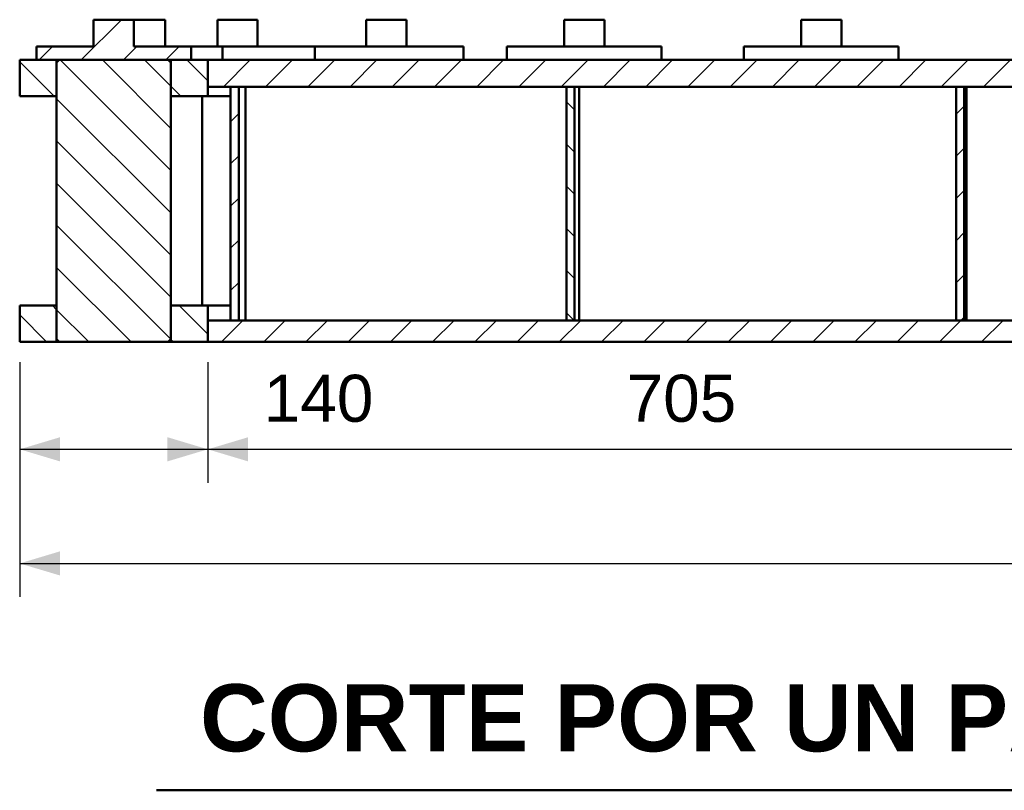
# Model space of a CAD drawing. Header units: millimetres. Extents: x 0 to 841, y 0 to 594.
# Tile 203 of 226: x 388 to 461, y 181 to 238. Entities that reach past the tile are written whole.
import ezdxf
from ezdxf.enums import TextEntityAlignment as Align

# ---------------------------------------------------------------- set-up
doc = ezdxf.new("R2010")
doc.units = ezdxf.units.MM
for name, color, linetype, lineweight in [('ACH', 7, 'CONTINUOUS', 13), ('COTA', 7, 'CONTINUOUS', 25), ('TXT', 7, 'CONTINUOUS', 25), ('VIS', 7, 'CONTINUOUS', 50)]:
    doc.layers.add(name, color=color, linetype=linetype, lineweight=lineweight)
doc.styles.add('STD', font='LiberationSans-Regular.ttf')
doc.styles.add('STDB', font='LiberationSans-Bold.ttf')

msp = doc.modelspace()

# ---------------------------------------------------------------- hatches: boundary and pattern name
at = {"layer": 'ACH'}
h = msp.add_hatch(dxfattribs=at)
h.set_pattern_fill('ANSI31', scale=0.7)
h.paths.add_polyline_path([(388.77, 234.949), (388.77, 235.949), (393.02, 235.949), (393.02, 237.949), (396.02, 237.949), (396.02, 235.949), (400.27, 235.949), (400.27, 234.949)])
h = msp.add_hatch(dxfattribs=at)
h.set_pattern_fill('ANSI31', scale=0.7, angle=90)
h.paths.add_polyline_path([(387.52, 232.249), (387.52, 234.949), (390.27, 234.949), (390.27, 232.249)])
h = msp.add_hatch(dxfattribs=at)
h.set_pattern_fill('ANSI31', scale=0.7, angle=90)
h.paths.add_polyline_path([(390.27, 214.149), (390.27, 234.749), (390.47, 234.949), (398.57, 234.949), (398.77, 234.749), (398.77, 214.149), (398.57, 213.949), (390.47, 213.949)])
h = msp.add_hatch(dxfattribs=at)
h.set_pattern_fill('ANSI31', scale=0.7, angle=90)
h.paths.add_polyline_path([(401.52, 234.949), (401.52, 232.249), (398.77, 232.249), (398.77, 234.949)])
h = msp.add_hatch(dxfattribs=at)
h.set_pattern_fill('ANSI31', scale=0.7)
h.paths.add_polyline_path([(401.52, 232.949), (401.52, 234.949), (475.52, 234.949), (475.52, 234.149), (477.52, 234.149), (477.52, 232.949)])
h = msp.add_hatch(dxfattribs=at)
h.set_pattern_fill('ANSI31', scale=0.7)
h.paths.add_polyline_path([(403.22, 215.549), (403.22, 232.949), (403.82, 232.949), (403.82, 215.549)])
h = msp.add_hatch(dxfattribs=at)
h.set_pattern_fill('ANSI31', scale=0.7, angle=90)
h.paths.add_polyline_path([(428.22, 215.549), (428.22, 232.949), (428.82, 232.949), (428.82, 215.549)])
h = msp.add_hatch(dxfattribs=at)
h.set_pattern_fill('ANSI31', scale=0.7)
h.paths.add_polyline_path([(457.22, 215.549), (457.22, 232.949), (457.82, 232.949), (457.82, 215.549)])
h = msp.add_hatch(dxfattribs=at)
h.set_pattern_fill('ANSI31', scale=0.7, angle=90)
h.paths.add_polyline_path([(387.52, 213.949), (387.52, 216.649), (390.27, 216.649), (390.27, 213.949)])
h = msp.add_hatch(dxfattribs=at)
h.set_pattern_fill('ANSI31', scale=0.7, angle=90)
h.paths.add_polyline_path([(401.52, 216.649), (401.52, 213.949), (398.77, 213.949), (398.77, 216.649)])
h = msp.add_hatch(dxfattribs=at)
h.set_pattern_fill('ANSI31', scale=0.7)
h.paths.add_polyline_path([(401.52, 213.949), (401.52, 215.549), (474.72, 215.549), (474.72, 213.949)])

# ---------------------------------------------------------------- linework, layer by layer
at = {"layer": 'COTA'}
for p, q in [((387.52, 212.449), (387.52, 203.449)), ((387.52, 212.449), (387.52, 194.949)), ((401.52, 212.449), (401.52, 203.449)), ((401.52, 212.449), (401.52, 203.449)), ((387.52, 205.949), (401.52, 205.949)), ((401.52, 205.949), (472.02, 205.949)), ((387.52, 197.449), (587.52, 197.449))]:
    msp.add_line(p, q, dxfattribs=at)
for points in [[(387.52, 205.949), (390.52, 205.049), (390.52, 206.849)], [(401.52, 205.949), (398.52, 206.849), (398.52, 205.049)], [(401.52, 205.949), (404.52, 205.049), (404.52, 206.849)], [(387.52, 197.449), (390.52, 196.549), (390.52, 198.349)]]:
    msp.add_solid(points, dxfattribs=at)
at = {"layer": 'VIS'}
msp.add_line((397.692, 180.549), (577.348, 180.549), dxfattribs=at)
for points in [[(396.02, 237.949), (393.02, 237.949)], [(393.02, 237.949), (393.02, 235.949)], [(396.02, 237.949), (396.142, 237.949), (396.264, 237.949), (396.387, 237.949), (396.509, 237.949), (396.631, 237.949), (396.753, 237.949), (396.875, 237.949), (396.998, 237.949), (397.12, 237.949), (397.242, 237.949), (397.364, 237.949), (397.487, 237.949), (397.609, 237.949), (397.731, 237.949), (397.853, 237.949), (397.975, 237.949), (398.098, 237.949), (398.22, 237.949), (398.342, 237.949)], [(396.02, 237.949), (396.02, 235.949)], [(398.342, 237.949), (398.344, 237.949), (398.345, 237.949), (398.347, 237.949), (398.348, 237.949), (398.35, 237.949), (398.352, 237.949)], [(398.352, 237.949), (398.352, 235.949)], [(402.23, 237.949), (402.354, 237.949), (402.479, 237.949), (402.604, 237.949), (402.728, 237.949), (402.853, 237.949), (402.977, 237.949), (403.102, 237.949), (403.227, 237.949), (403.351, 237.949), (403.476, 237.949), (403.6, 237.949), (403.725, 237.949), (403.85, 237.949), (403.974, 237.949), (404.099, 237.949), (404.223, 237.949), (404.348, 237.949), (404.473, 237.949), (404.597, 237.949), (404.722, 237.949), (404.846, 237.949), (404.971, 237.949), (405.096, 237.949), (405.22, 237.949)], [(402.23, 237.949), (402.23, 235.949)], [(405.22, 237.949), (405.222, 237.949), (405.223, 237.949), (405.225, 237.949), (405.227, 237.949), (405.228, 237.949), (405.23, 237.949)], [(405.23, 237.949), (405.23, 235.949)], [(413.31, 237.949), (413.434, 237.949), (413.559, 237.949), (413.683, 237.949), (413.808, 237.949), (413.933, 237.949), (414.057, 237.949), (414.182, 237.949), (414.306, 237.949), (414.431, 237.949), (414.556, 237.949), (414.68, 237.949), (414.805, 237.949), (414.929, 237.949), (415.054, 237.949), (415.179, 237.949), (415.303, 237.949), (415.428, 237.949), (415.552, 237.949), (415.677, 237.949), (415.802, 237.949), (415.926, 237.949), (416.051, 237.949), (416.175, 237.949), (416.3, 237.949)], [(413.31, 237.949), (413.31, 235.949)], [(416.3, 237.949), (416.302, 237.949), (416.303, 237.949), (416.305, 237.949), (416.306, 237.949), (416.308, 237.949), (416.31, 237.949)], [(416.31, 237.949), (416.31, 235.949)], [(428.035, 237.949), (428.16, 237.949), (428.285, 237.949), (428.409, 237.949), (428.534, 237.949), (428.658, 237.949), (428.783, 237.949), (428.908, 237.949), (429.032, 237.949), (429.157, 237.949), (429.281, 237.949), (429.406, 237.949), (429.531, 237.949), (429.655, 237.949), (429.78, 237.949), (429.904, 237.949), (430.029, 237.949), (430.154, 237.949), (430.278, 237.949), (430.403, 237.949), (430.527, 237.949), (430.652, 237.949), (430.777, 237.949), (430.901, 237.949), (431.026, 237.949)], [(428.035, 237.949), (428.035, 235.949)], [(431.026, 237.949), (431.027, 237.949), (431.029, 237.949), (431.031, 237.949), (431.032, 237.949), (431.034, 237.949), (431.035, 237.949)], [(431.035, 237.949), (431.035, 235.949)], [(445.669, 237.949), (445.793, 237.949), (445.918, 237.949), (446.042, 237.949), (446.167, 237.949), (446.292, 237.949), (446.416, 237.949), (446.541, 237.949), (446.666, 237.949), (446.79, 237.949), (446.915, 237.949), (447.039, 237.949), (447.164, 237.949), (447.289, 237.949), (447.413, 237.949), (447.538, 237.949), (447.662, 237.949), (447.787, 237.949), (447.912, 237.949), (448.036, 237.949), (448.161, 237.949), (448.285, 237.949), (448.41, 237.949), (448.535, 237.949), (448.659, 237.949)], [(445.669, 237.949), (445.669, 235.949)], [(448.659, 237.949), (448.661, 237.949), (448.662, 237.949), (448.664, 237.949), (448.666, 237.949), (448.667, 237.949), (448.669, 237.949)], [(448.669, 237.949), (448.669, 235.949)], [(388.77, 235.949), (388.77, 234.949)], [(393.02, 235.949), (392.898, 235.949), (392.777, 235.949), (392.656, 235.949), (392.534, 235.949), (392.413, 235.949), (392.291, 235.949), (392.17, 235.949), (392.048, 235.949), (391.927, 235.949), (391.806, 235.949), (391.684, 235.949), (391.563, 235.949), (391.441, 235.949), (391.32, 235.949), (391.198, 235.949), (391.077, 235.949), (390.956, 235.949), (390.834, 235.949), (390.713, 235.949), (390.591, 235.949), (390.47, 235.949), (390.348, 235.949), (390.227, 235.949), (390.106, 235.949), (389.984, 235.949), (389.863, 235.949), (389.741, 235.949), (389.62, 235.949), (389.498, 235.949), (389.377, 235.949), (389.256, 235.949), (389.134, 235.949), (389.013, 235.949), (388.891, 235.949), (388.77, 235.949)], [(393.02, 235.949), (388.77, 235.949)], [(391.102, 235.949), (391.229, 235.949), (391.357, 235.949), (391.485, 235.949), (391.613, 235.949), (391.741, 235.949), (391.869, 235.949), (391.997, 235.949), (392.125, 235.949), (392.253, 235.949), (392.38, 235.949), (392.508, 235.949), (392.636, 235.949), (392.764, 235.949), (392.892, 235.949), (393.02, 235.949)], [(400.27, 235.949), (400.148, 235.949), (400.027, 235.949), (399.906, 235.949), (399.784, 235.949), (399.663, 235.949), (399.541, 235.949), (399.42, 235.949), (399.298, 235.949), (399.177, 235.949), (399.056, 235.949), (398.934, 235.949), (398.813, 235.949), (398.691, 235.949), (398.57, 235.949), (398.448, 235.949), (398.327, 235.949), (398.206, 235.949), (398.084, 235.949), (397.963, 235.949), (397.841, 235.949), (397.72, 235.949), (397.598, 235.949), (397.477, 235.949), (397.356, 235.949), (397.234, 235.949), (397.113, 235.949), (396.991, 235.949), (396.87, 235.949), (396.748, 235.949), (396.627, 235.949), (396.506, 235.949), (396.384, 235.949), (396.263, 235.949), (396.141, 235.949), (396.02, 235.949)], [(400.27, 235.949), (396.02, 235.949)], [(400.27, 235.949), (400.391, 235.949), (400.511, 235.949), (400.632, 235.949), (400.753, 235.949), (400.874, 235.949), (400.995, 235.949), (401.116, 235.949), (401.236, 235.949), (401.357, 235.949), (401.478, 235.949), (401.599, 235.949), (401.72, 235.949), (401.84, 235.949), (401.961, 235.949), (402.082, 235.949), (402.203, 235.949), (402.324, 235.949), (402.445, 235.949), (402.565, 235.949)], [(400.27, 235.949), (400.27, 234.949)], [(402.565, 235.949), (402.571, 235.949), (402.577, 235.949), (402.583, 235.949), (402.59, 235.949), (402.596, 235.949), (402.602, 235.949)], [(402.602, 235.949), (402.722, 235.949), (402.842, 235.949), (402.962, 235.949), (403.082, 235.949), (403.202, 235.949), (403.322, 235.949), (403.442, 235.949), (403.562, 235.949), (403.682, 235.949), (403.802, 235.949), (403.922, 235.949), (404.042, 235.949), (404.162, 235.949), (404.282, 235.949), (404.402, 235.949), (404.522, 235.949), (404.642, 235.949), (404.762, 235.949), (404.882, 235.949), (405.002, 235.949), (405.122, 235.949), (405.242, 235.949), (405.362, 235.949), (405.482, 235.949), (405.602, 235.949), (405.722, 235.949), (405.843, 235.949), (405.963, 235.949), (406.083, 235.949), (406.203, 235.949), (406.323, 235.949), (406.443, 235.949), (406.563, 235.949), (406.683, 235.949), (406.803, 235.949), (406.923, 235.949), (407.043, 235.949), (407.163, 235.949), (407.283, 235.949), (407.403, 235.949), (407.523, 235.949), (407.643, 235.949), (407.763, 235.949), (407.883, 235.949), (408.003, 235.949), (408.123, 235.949), (408.243, 235.949), (408.363, 235.949), (408.483, 235.949), (408.603, 235.949), (408.723, 235.949), (408.843, 235.949), (408.963, 235.949), (409.083, 235.949), (409.204, 235.949), (409.324, 235.949), (409.444, 235.949)], [(402.602, 235.949), (402.602, 234.949)], [(409.444, 235.949), (409.45, 235.949), (409.456, 235.949), (409.462, 235.949), (409.468, 235.949), (409.474, 235.949), (409.48, 235.949)], [(409.48, 235.949), (409.6, 235.949), (409.72, 235.949), (409.84, 235.949), (409.96, 235.949), (410.08, 235.949), (410.2, 235.949), (410.32, 235.949), (410.44, 235.949), (410.56, 235.949), (410.68, 235.949), (410.8, 235.949), (410.92, 235.949), (411.04, 235.949), (411.16, 235.949), (411.28, 235.949), (411.4, 235.949), (411.52, 235.949), (411.64, 235.949), (411.76, 235.949), (411.881, 235.949), (412.001, 235.949), (412.121, 235.949), (412.241, 235.949), (412.361, 235.949), (412.481, 235.949), (412.601, 235.949), (412.721, 235.949), (412.841, 235.949), (412.961, 235.949), (413.081, 235.949), (413.201, 235.949), (413.321, 235.949), (413.441, 235.949), (413.561, 235.949), (413.681, 235.949), (413.801, 235.949), (413.921, 235.949), (414.041, 235.949), (414.161, 235.949), (414.281, 235.949), (414.401, 235.949), (414.521, 235.949), (414.641, 235.949), (414.761, 235.949), (414.882, 235.949), (415.002, 235.949), (415.122, 235.949), (415.242, 235.949), (415.362, 235.949), (415.482, 235.949), (415.602, 235.949), (415.722, 235.949), (415.842, 235.949), (415.962, 235.949), (416.082, 235.949), (416.202, 235.949), (416.322, 235.949), (416.442, 235.949), (416.562, 235.949), (416.682, 235.949), (416.802, 235.949), (416.922, 235.949), (417.042, 235.949), (417.162, 235.949), (417.282, 235.949), (417.402, 235.949), (417.522, 235.949), (417.642, 235.949), (417.762, 235.949), (417.883, 235.949), (418.003, 235.949), (418.123, 235.949), (418.243, 235.949), (418.363, 235.949), (418.483, 235.949), (418.603, 235.949), (418.723, 235.949), (418.843, 235.949), (418.963, 235.949), (419.083, 235.949), (419.203, 235.949), (419.323, 235.949), (419.443, 235.949), (419.563, 235.949), (419.683, 235.949), (419.803, 235.949), (419.923, 235.949), (420.043, 235.949), (420.163, 235.949), (420.283, 235.949), (420.403, 235.949), (420.523, 235.949)], [(409.48, 235.949), (409.48, 234.949)], [(420.523, 235.949), (420.529, 235.949), (420.535, 235.949), (420.541, 235.949), (420.547, 235.949), (420.553, 235.949), (420.56, 235.949)], [(420.56, 235.949), (420.56, 234.949)], [(423.785, 235.949), (423.906, 235.949), (424.027, 235.949), (424.147, 235.949), (424.268, 235.949), (424.389, 235.949), (424.509, 235.949), (424.63, 235.949), (424.751, 235.949), (424.871, 235.949), (424.992, 235.949), (425.113, 235.949), (425.233, 235.949), (425.354, 235.949), (425.475, 235.949), (425.595, 235.949), (425.716, 235.949), (425.837, 235.949), (425.957, 235.949), (426.078, 235.949), (426.199, 235.949), (426.319, 235.949), (426.44, 235.949), (426.561, 235.949), (426.681, 235.949), (426.802, 235.949), (426.923, 235.949), (427.043, 235.949), (427.164, 235.949), (427.285, 235.949), (427.405, 235.949), (427.526, 235.949), (427.647, 235.949), (427.767, 235.949), (427.888, 235.949), (428.009, 235.949), (428.129, 235.949), (428.25, 235.949), (428.371, 235.949), (428.492, 235.949), (428.612, 235.949), (428.733, 235.949), (428.854, 235.949), (428.974, 235.949), (429.095, 235.949), (429.216, 235.949), (429.336, 235.949), (429.457, 235.949), (429.578, 235.949), (429.698, 235.949), (429.819, 235.949), (429.94, 235.949), (430.06, 235.949), (430.181, 235.949), (430.302, 235.949), (430.422, 235.949), (430.543, 235.949), (430.664, 235.949), (430.784, 235.949), (430.905, 235.949), (431.026, 235.949), (431.146, 235.949), (431.267, 235.949), (431.388, 235.949), (431.508, 235.949), (431.629, 235.949), (431.75, 235.949), (431.87, 235.949), (431.991, 235.949), (432.112, 235.949), (432.232, 235.949), (432.353, 235.949), (432.474, 235.949), (432.594, 235.949), (432.715, 235.949), (432.836, 235.949), (432.956, 235.949), (433.077, 235.949), (433.198, 235.949), (433.318, 235.949), (433.439, 235.949), (433.56, 235.949), (433.68, 235.949), (433.801, 235.949), (433.922, 235.949), (434.042, 235.949), (434.163, 235.949), (434.284, 235.949), (434.404, 235.949), (434.525, 235.949), (434.646, 235.949), (434.766, 235.949), (434.887, 235.949), (435.008, 235.949), (435.128, 235.949), (435.249, 235.949)], [(423.785, 235.949), (423.785, 234.949)], [(435.249, 235.949), (435.255, 235.949), (435.261, 235.949), (435.267, 235.949), (435.273, 235.949), (435.279, 235.949), (435.285, 235.949)], [(435.285, 235.949), (435.285, 234.949)], [(441.419, 235.949), (441.539, 235.949), (441.66, 235.949), (441.781, 235.949), (441.901, 235.949), (442.022, 235.949), (442.143, 235.949), (442.263, 235.949), (442.384, 235.949), (442.505, 235.949), (442.625, 235.949), (442.746, 235.949), (442.867, 235.949), (442.987, 235.949), (443.108, 235.949), (443.229, 235.949), (443.349, 235.949), (443.47, 235.949), (443.591, 235.949), (443.711, 235.949), (443.832, 235.949), (443.953, 235.949), (444.073, 235.949), (444.194, 235.949), (444.315, 235.949), (444.435, 235.949), (444.556, 235.949), (444.677, 235.949), (444.797, 235.949), (444.918, 235.949), (445.039, 235.949), (445.159, 235.949), (445.28, 235.949), (445.401, 235.949), (445.522, 235.949), (445.642, 235.949), (445.763, 235.949), (445.884, 235.949), (446.004, 235.949), (446.125, 235.949), (446.246, 235.949), (446.366, 235.949), (446.487, 235.949), (446.608, 235.949), (446.728, 235.949), (446.849, 235.949), (446.97, 235.949), (447.09, 235.949), (447.211, 235.949), (447.332, 235.949), (447.452, 235.949), (447.573, 235.949), (447.694, 235.949), (447.814, 235.949), (447.935, 235.949), (448.056, 235.949), (448.176, 235.949), (448.297, 235.949), (448.418, 235.949), (448.538, 235.949), (448.659, 235.949), (448.78, 235.949), (448.9, 235.949), (449.021, 235.949), (449.142, 235.949), (449.262, 235.949), (449.383, 235.949), (449.504, 235.949), (449.624, 235.949), (449.745, 235.949), (449.866, 235.949), (449.986, 235.949), (450.107, 235.949), (450.228, 235.949), (450.348, 235.949), (450.469, 235.949), (450.59, 235.949), (450.71, 235.949), (450.831, 235.949), (450.952, 235.949), (451.072, 235.949), (451.193, 235.949), (451.314, 235.949), (451.434, 235.949), (451.555, 235.949), (451.676, 235.949), (451.796, 235.949), (451.917, 235.949), (452.038, 235.949), (452.158, 235.949), (452.279, 235.949), (452.4, 235.949), (452.52, 235.949), (452.641, 235.949), (452.762, 235.949), (452.883, 235.949)], [(441.419, 235.949), (441.419, 234.949)], [(452.883, 235.949), (452.889, 235.949), (452.895, 235.949), (452.901, 235.949), (452.907, 235.949), (452.913, 235.949), (452.919, 235.949)], [(452.919, 235.949), (452.919, 234.949)], [(387.52, 234.949), (387.52, 232.249)], [(390.27, 234.949), (387.52, 234.949)], [(400.27, 234.949), (388.77, 234.949)], [(390.27, 234.949), (390.27, 232.249)], [(390.47, 234.949), (390.27, 234.749)], [(390.27, 234.749), (390.27, 214.149)], [(398.57, 234.949), (390.47, 234.949)], [(398.57, 234.949), (398.77, 234.749)], [(401.52, 234.949), (398.77, 234.949)], [(398.77, 234.949), (398.77, 232.249)], [(398.77, 234.749), (398.77, 214.149)], [(401.52, 234.949), (401.52, 232.949)], [(475.52, 234.949), (401.52, 234.949)], [(401.52, 234.949), (401.52, 232.249)], [(477.52, 232.949), (401.52, 232.949)], [(403.22, 232.949), (403.22, 215.549)], [(403.82, 232.949), (403.22, 232.949)], [(403.82, 232.949), (403.82, 215.549)], [(404.313, 232.949), (404.313, 215.549)], [(428.22, 232.949), (428.22, 215.549)], [(428.82, 232.949), (428.22, 232.949)], [(428.82, 232.949), (428.82, 215.549)], [(429.156, 232.949), (429.156, 215.549)], [(457.22, 232.949), (457.22, 215.549)], [(457.82, 232.949), (457.22, 232.949)], [(457.82, 232.949), (457.82, 215.549)], [(457.975, 232.949), (457.975, 215.549)], [(390.27, 232.249), (387.52, 232.249)], [(401.52, 232.249), (398.77, 232.249)], [(401.102, 232.249), (401.102, 216.649)], [(403.22, 232.249), (403.098, 232.249), (402.977, 232.249), (402.856, 232.249), (402.734, 232.249), (402.613, 232.249), (402.491, 232.249), (402.37, 232.249), (402.248, 232.249), (402.127, 232.249), (402.006, 232.249), (401.884, 232.249), (401.763, 232.249), (401.641, 232.249), (401.52, 232.249)], [(387.52, 216.649), (387.52, 213.949)], [(390.27, 216.649), (387.52, 216.649)], [(390.27, 216.649), (390.27, 213.949)], [(401.52, 216.649), (398.77, 216.649)], [(398.77, 216.649), (398.77, 213.949)], [(403.22, 216.649), (403.098, 216.649), (402.977, 216.649), (402.856, 216.649), (402.734, 216.649), (402.613, 216.649), (402.491, 216.649), (402.37, 216.649), (402.248, 216.649), (402.127, 216.649), (402.006, 216.649), (401.884, 216.649), (401.763, 216.649), (401.641, 216.649), (401.52, 216.649)], [(401.52, 216.649), (401.52, 213.949)], [(401.52, 215.549), (401.52, 213.949)], [(474.72, 215.549), (401.52, 215.549)], [(403.82, 215.549), (403.22, 215.549)], [(428.82, 215.549), (428.22, 215.549)], [(457.82, 215.549), (457.22, 215.549)], [(390.47, 213.949), (390.27, 214.149)], [(398.57, 213.949), (398.77, 214.149)], [(390.27, 213.949), (387.52, 213.949)], [(390.27, 213.949), (390.303, 213.949), (390.337, 213.949), (390.37, 213.949), (390.403, 213.949), (390.437, 213.949), (390.47, 213.949)], [(398.57, 213.949), (390.47, 213.949)], [(398.57, 213.949), (398.603, 213.949), (398.637, 213.949), (398.67, 213.949), (398.703, 213.949), (398.737, 213.949), (398.77, 213.949)], [(401.52, 213.949), (398.77, 213.949)], [(474.72, 213.949), (401.52, 213.949)]]:
    msp.add_lwpolyline(points, dxfattribs=at)

# ---------------------------------------------------------------- texts
at = {"layer": 'TXT'}
for s, height, style, p in [('140', 3.5, 'STD', (409.764, 206.949)), ('705', 3.5, 'STD', (436.77, 206.949)), ('CORTE POR UN PASADOR (plano a 6,429° del eje x)', 5, 'STDB', (487.52, 181.949))]:
    msp.add_text(s, height=height, dxfattribs=dict(at, style=style)).set_placement(p, align=Align.BOTTOM_CENTER)

doc.saveas('drawing.dxf')
